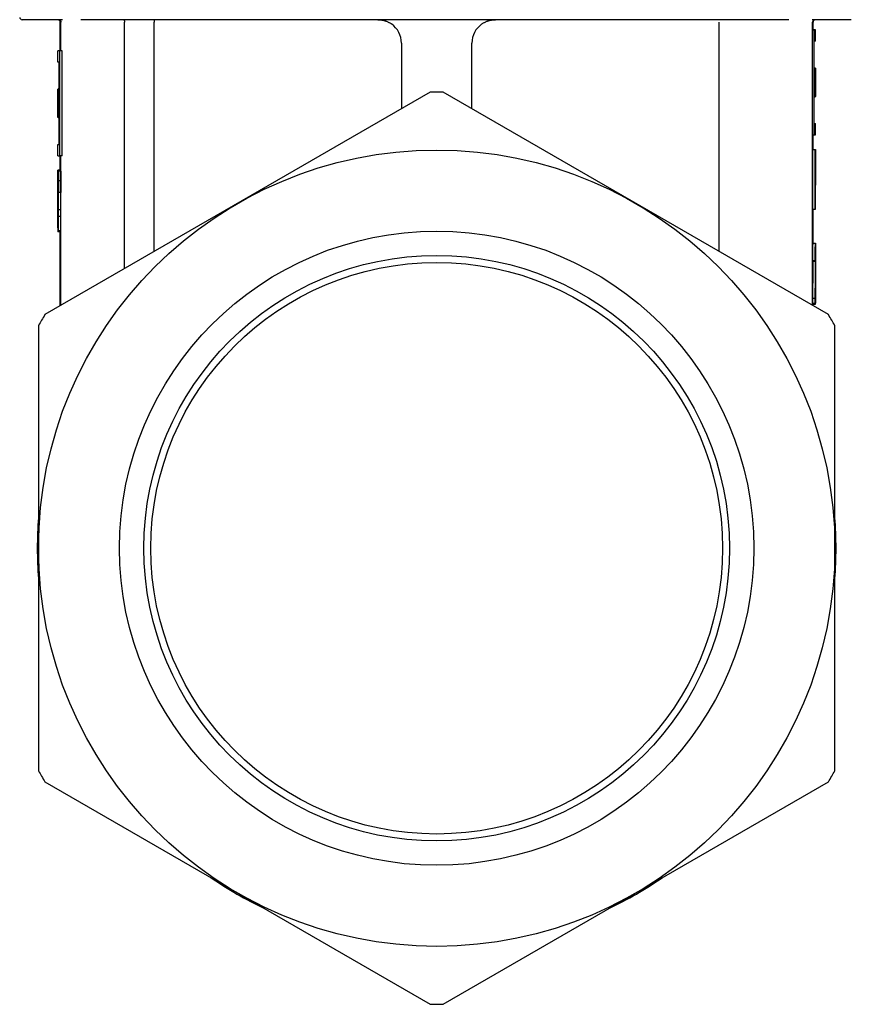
# Model space of a CAD drawing. Header units: millimetres. Extents: x 96 to 3992, y 24 to 359.
# Tile 4 of 9: x 436 to 471, y 168 to 210. Entities that reach past the tile are written whole.
import ezdxf

# ---------------------------------------------------------------- set-up
doc = ezdxf.new("R2010")
doc.units = ezdxf.units.MM
doc.layers.add('DETAIL', color=2, linetype='Continuous')

msp = doc.modelspace()

# ---------------------------------------------------------------- linework, layer by layer
at = {"layer": 'DETAIL'}
for p, q in [((437.686, 209.97), (435.966, 209.97)), ((437.593, 208.643), (437.593, 209.87)), ((437.616, 208.643), (437.616, 209.87)), ((437.617, 208.643), (437.617, 209.87)), ((468.605, 209.97), (438.468, 209.97)), ((440.328, 199.37), (440.328, 209.87)), ((441.592, 200.1), (441.592, 209.87)), ((465.64, 200.1), (465.64, 209.87)), ((471.266, 209.97), (469.598, 209.97)), ((469.616, 209.542), (469.616, 209.87)), ((469.639, 209.542), (469.639, 209.87)), ((469.61, 209.542), (469.669, 209.542)), ((469.61, 205.066), (469.61, 209.542)), ((469.739, 209.542), (469.669, 209.542)), ((469.669, 209.542), (469.669, 205.066)), ((469.739, 209.056), (469.739, 209.542)), ((452.116, 208.97), (452.116, 206.176)), ((455.116, 206.176), (455.116, 208.97)), ((469.739, 209.056), (469.69, 209.056)), ((437.571, 208.643), (437.493, 208.643)), ((437.493, 208.157), (437.493, 208.643)), ((437.571, 204.167), (437.571, 208.643)), ((437.671, 208.643), (437.571, 208.643)), ((437.671, 204.167), (437.671, 208.643)), ((469.679, 206.152), (469.679, 208.456)), ((437.549, 208.157), (437.493, 208.157)), ((469.679, 207.925), (469.731, 207.925)), ((437.549, 207.026), (437.549, 207.557)), ((437.56, 207.557), (437.56, 205.253)), ((469.73, 207.517), (469.732, 207.517)), ((469.732, 207.904), (469.736, 207.904)), ((469.736, 207.904), (469.737, 207.904)), ((469.736, 206.704), (469.736, 207.904)), ((469.736, 207.397), (469.736, 207.701)), ((469.737, 207.701), (469.736, 207.701)), ((469.736, 207.698), (469.737, 207.698)), ((469.737, 207.904), (469.739, 207.904)), ((469.739, 207.252), (469.739, 207.881)), ((469.73, 207.146), (469.732, 207.146)), ((469.736, 207.397), (469.737, 207.397)), ((469.736, 207.206), (469.736, 206.704)), ((469.736, 207.206), (469.736, 207.206)), ((469.739, 207.18), (469.739, 207.252)), ((469.739, 206.977), (469.739, 207.18)), ((453.344, 206.885), (436.938, 197.413)), ((437.493, 207.005), (437.494, 207.005)), ((437.493, 206.726), (437.494, 206.281)), ((437.493, 206.281), (437.493, 206.726)), ((437.495, 207.005), (437.494, 207.005)), ((437.495, 207.005), (437.496, 207.005)), ((437.495, 205.805), (437.495, 207.005)), ((437.498, 207.005), (437.496, 207.005)), ((437.498, 207.005), (437.498, 205.805)), ((437.498, 207.005), (437.498, 207.005)), ((437.498, 206.201), (437.498, 207.005)), ((437.502, 207.005), (437.498, 207.005)), ((437.56, 207.026), (437.499, 207.026)), ((437.502, 207.005), (437.507, 207.005)), ((437.502, 205.805), (437.502, 207.005)), ((437.503, 206.802), (437.503, 206.536)), ((437.507, 206.802), (437.503, 206.802)), ((437.507, 207.005), (437.507, 206.802)), ((437.56, 207.005), (437.507, 207.005)), ((437.56, 206.802), (437.507, 206.802)), ((470.294, 197.413), (453.888, 206.885)), ((469.679, 206.684), (469.731, 206.684)), ((469.732, 206.704), (469.736, 206.704)), ((469.736, 206.704), (469.736, 206.704)), ((469.736, 206.704), (469.737, 206.704)), ((469.737, 206.704), (469.737, 206.966)), ((469.738, 206.704), (469.737, 206.704)), ((469.738, 206.939), (469.738, 206.704)), ((469.739, 206.704), (469.738, 206.704)), ((469.738, 206.704), (469.738, 206.704)), ((469.739, 206.977), (469.739, 206.704)), ((437.493, 206.281), (437.494, 206.281)), ((437.496, 206.594), (437.496, 205.805)), ((437.503, 206.536), (437.506, 206.536)), ((437.503, 206.333), (437.503, 206.008)), ((437.506, 206.333), (437.503, 206.333)), ((437.506, 206.536), (437.506, 206.333)), ((437.56, 206.536), (437.506, 206.536)), ((437.56, 206.333), (437.506, 206.333)), ((437.493, 205.805), (437.493, 206.163)), ((437.493, 206.078), (437.493, 205.805)), ((437.494, 206.078), (437.493, 206.078)), ((437.494, 205.805), (437.494, 206.078)), ((437.503, 206.008), (437.507, 206.008)), ((437.507, 206.008), (437.507, 205.805)), ((437.56, 206.008), (437.507, 206.008)), ((437.493, 205.805), (437.493, 205.805)), ((437.494, 205.805), (437.493, 205.805)), ((437.494, 205.805), (437.494, 205.805)), ((437.495, 205.805), (437.494, 205.805)), ((437.496, 205.805), (437.495, 205.805)), ((437.497, 205.805), (437.496, 205.805)), ((437.498, 205.805), (437.497, 205.805)), ((437.502, 205.805), (437.498, 205.805)), ((437.56, 205.785), (437.499, 205.785)), ((437.507, 205.805), (437.502, 205.805)), ((437.56, 205.805), (437.507, 205.805)), ((437.549, 205.253), (437.549, 205.785)), ((469.69, 205.552), (469.739, 205.552)), ((469.739, 205.066), (469.739, 205.552)), ((469.61, 205.066), (469.669, 205.066)), ((469.616, 197.804), (469.616, 205.066)), ((469.639, 204.439), (469.639, 205.066)), ((469.669, 205.066), (469.739, 205.066)), ((437.493, 204.653), (437.549, 204.653)), ((437.493, 204.167), (437.493, 204.653)), ((437.493, 204.167), (437.571, 204.167)), ((437.671, 204.167), (437.571, 204.167)), ((437.593, 203.562), (437.593, 204.167)), ((437.616, 197.804), (437.616, 204.167)), ((437.617, 197.805), (437.617, 204.167)), ((469.63, 201.899), (469.63, 204.439)), ((469.63, 204.439), (469.73, 204.439)), ((469.73, 204.439), (469.736, 204.439)), ((469.73, 201.899), (469.73, 204.439)), ((469.733, 203.231), (469.733, 204.139)), ((469.736, 204.139), (469.733, 204.139)), ((469.736, 204.439), (469.739, 204.439)), ((469.739, 201.899), (469.739, 204.439)), ((437.494, 203.562), (437.494, 203.562)), ((437.594, 203.562), (437.494, 203.562)), ((437.499, 203.519), (437.5, 203.519)), ((437.5, 203.519), (437.5, 201.874)), ((437.505, 203.519), (437.5, 203.519)), ((437.505, 203.519), (437.509, 203.519)), ((437.505, 203.103), (437.505, 203.519)), ((437.509, 203.519), (437.509, 203.103)), ((437.511, 203.519), (437.509, 203.519)), ((437.511, 203.519), (437.515, 203.519)), ((437.511, 203.103), (437.511, 203.519)), ((437.515, 203.519), (437.515, 203.103)), ((437.615, 203.519), (437.515, 203.519)), ((437.594, 203.562), (437.594, 203.519)), ((437.615, 203.519), (437.615, 203.103)), ((437.498, 203.02), (437.498, 201.874)), ((437.506, 202.619), (437.505, 203.103)), ((437.509, 203.103), (437.508, 202.619)), ((437.511, 203.103), (437.509, 203.103)), ((437.512, 202.619), (437.511, 203.103)), ((437.515, 203.103), (437.514, 202.619)), ((437.615, 203.103), (437.515, 203.103)), ((437.615, 203.103), (437.614, 202.619)), ((469.733, 203.231), (469.736, 203.231)), ((469.733, 202.931), (469.733, 201.899)), ((469.736, 202.931), (469.733, 202.931)), ((437.508, 202.619), (437.506, 202.619)), ((437.512, 202.619), (437.508, 202.619)), ((437.514, 202.619), (437.512, 202.619)), ((437.614, 202.619), (437.514, 202.619)), ((437.6, 202.619), (437.6, 201.874)), ((437.493, 201.109), (437.493, 202.007)), ((437.494, 201.587), (437.494, 201.874)), ((437.495, 201.874), (437.498, 201.874)), ((437.5, 201.874), (437.503, 201.874)), ((437.503, 201.874), (437.503, 201.587)), ((437.603, 201.874), (437.503, 201.874)), ((437.603, 201.874), (437.603, 201.587)), ((469.63, 201.899), (469.73, 201.899)), ((469.639, 200.452), (469.639, 201.899)), ((469.733, 201.899), (469.73, 201.899)), ((469.733, 201.899), (469.739, 201.899)), ((437.498, 201.587), (437.494, 201.587)), ((437.498, 200.979), (437.498, 201.587)), ((437.5, 201.587), (437.5, 200.979)), ((437.503, 201.587), (437.5, 201.587)), ((437.603, 201.587), (437.503, 201.587)), ((437.6, 201.587), (437.6, 200.979)), ((437.593, 200.937), (437.493, 200.937)), ((437.5, 200.979), (437.498, 200.979)), ((437.6, 200.979), (437.5, 200.979)), ((437.593, 197.791), (437.593, 200.979)), ((469.637, 200.452), (469.737, 200.452)), ((469.737, 200.452), (469.737, 200.452)), ((469.633, 199.718), (469.733, 199.718)), ((469.635, 199.685), (469.735, 199.685)), ((469.633, 198.119), (469.733, 198.119)), ((469.633, 197.902), (469.733, 197.902)), ((469.639, 197.791), (469.639, 197.902)), ((469.639, 197.86), (469.737, 197.86)), ((469.738, 197.902), (469.733, 197.902)), ((469.735, 198.202), (469.738, 198.202)), ((469.738, 198.202), (469.738, 197.902)), ((469.738, 198.089), (469.738, 198.121)), ((436.666, 196.942), (436.666, 177.997)), ((470.566, 177.997), (470.566, 196.942)), ((436.938, 177.527), (453.344, 168.054)), ((453.888, 168.054), (470.294, 177.527))]:
    msp.add_line(p, q, dxfattribs=at)
at = {"layer": 'DETAIL', "flags": 128}
for points in [[(437.517, 209.97), (437.523, 209.969), (437.53, 209.969), (437.536, 209.968), (437.543, 209.966), (437.549, 209.964), (437.555, 209.962), (437.561, 209.959), (437.567, 209.956), (437.572, 209.953), (437.578, 209.949), (437.583, 209.945), (437.587, 209.94), (437.592, 209.936), (437.596, 209.931), (437.6, 209.925), (437.603, 209.92), (437.606, 209.914), (437.609, 209.908), (437.611, 209.902), (437.613, 209.896), (437.615, 209.889), (437.616, 209.883), (437.617, 209.876), (437.617, 209.87)], [(440.292, 209.97), (440.295, 209.969), (440.297, 209.969), (440.299, 209.968), (440.301, 209.966), (440.304, 209.964), (440.306, 209.962), (440.308, 209.959), (440.31, 209.956), (440.312, 209.953), (440.314, 209.949), (440.316, 209.945), (440.317, 209.94), (440.319, 209.936), (440.32, 209.931), (440.322, 209.925), (440.323, 209.92), (440.324, 209.914), (440.325, 209.908), (440.326, 209.902), (440.326, 209.896), (440.327, 209.889), (440.327, 209.883), (440.328, 209.876), (440.328, 209.87)], [(441.569, 209.97), (441.57, 209.969), (441.572, 209.969), (441.573, 209.968), (441.575, 209.966), (441.576, 209.964), (441.578, 209.962), (441.579, 209.959), (441.58, 209.956), (441.582, 209.953), (441.583, 209.949), (441.584, 209.945), (441.585, 209.94), (441.586, 209.936), (441.587, 209.931), (441.588, 209.925), (441.589, 209.92), (441.59, 209.914), (441.59, 209.908), (441.591, 209.902), (441.591, 209.896), (441.592, 209.889), (441.592, 209.883), (441.592, 209.876), (441.592, 209.87)], [(451.116, 209.97), (451.141, 209.969), (451.165, 209.968), (451.19, 209.967), (451.214, 209.965), (451.239, 209.962), (451.264, 209.959), (451.288, 209.955), (451.312, 209.95), (451.337, 209.945), (451.361, 209.939), (451.386, 209.933), (451.41, 209.925), (451.434, 209.918), (451.458, 209.909), (451.482, 209.9), (451.506, 209.89), (451.53, 209.88), (451.554, 209.869), (451.577, 209.857), (451.6, 209.844), (451.624, 209.831), (451.646, 209.817), (451.669, 209.803), (451.691, 209.788)], [(455.541, 209.788), (455.563, 209.803), (455.586, 209.817), (455.608, 209.831), (455.631, 209.844), (455.655, 209.857), (455.678, 209.869), (455.702, 209.88), (455.726, 209.89), (455.75, 209.9), (455.774, 209.909), (455.798, 209.918), (455.822, 209.925), (455.846, 209.933), (455.871, 209.939), (455.895, 209.945), (455.919, 209.95), (455.944, 209.955), (455.968, 209.959), (455.993, 209.962), (456.018, 209.965), (456.042, 209.967), (456.067, 209.968), (456.091, 209.969), (456.116, 209.97)], [(469.679, 208.456), (469.679, 208.496), (469.679, 208.535), (469.679, 208.573), (469.679, 208.612), (469.679, 208.649), (469.68, 208.686), (469.68, 208.722), (469.68, 208.756), (469.681, 208.79), (469.681, 208.822), (469.682, 208.852), (469.682, 208.881), (469.683, 208.907), (469.683, 208.932), (469.684, 208.955), (469.684, 208.976), (469.685, 208.995), (469.686, 209.011), (469.686, 209.025), (469.687, 209.036), (469.688, 209.045), (469.688, 209.051), (469.689, 209.055), (469.69, 209.056)], [(437.549, 207.557), (437.549, 207.597), (437.549, 207.636), (437.549, 207.674), (437.549, 207.713), (437.548, 207.75), (437.548, 207.787), (437.548, 207.823), (437.548, 207.857), (437.547, 207.891), (437.547, 207.923), (437.546, 207.953), (437.546, 207.982), (437.545, 208.008), (437.545, 208.033), (437.544, 208.056), (437.544, 208.077), (437.543, 208.096), (437.542, 208.112), (437.542, 208.126), (437.541, 208.137), (437.54, 208.146), (437.54, 208.152), (437.539, 208.156), (437.538, 208.157)], [(437.549, 208.157), (437.549, 208.156), (437.55, 208.152), (437.551, 208.146), (437.552, 208.137), (437.552, 208.126), (437.553, 208.112), (437.554, 208.096), (437.554, 208.077), (437.555, 208.056), (437.556, 208.033), (437.556, 208.008), (437.557, 207.982), (437.557, 207.953), (437.558, 207.923), (437.558, 207.891), (437.559, 207.857), (437.559, 207.823), (437.559, 207.787), (437.56, 207.75), (437.56, 207.713), (437.56, 207.674), (437.56, 207.636), (437.56, 207.597), (437.56, 207.557)], [(469.728, 207.293), (469.728, 207.342), (469.728, 207.39), (469.728, 207.435), (469.728, 207.478), (469.728, 207.52), (469.728, 207.56), (469.728, 207.598), (469.729, 207.634), (469.729, 207.668), (469.729, 207.7), (469.729, 207.73), (469.729, 207.759), (469.729, 207.785), (469.729, 207.81), (469.729, 207.831), (469.73, 207.851), (469.73, 207.868), (469.73, 207.883), (469.73, 207.896), (469.73, 207.906), (469.731, 207.914), (469.731, 207.92), (469.731, 207.923), (469.731, 207.925)], [(469.731, 207.925), (469.731, 207.924), (469.731, 207.924), (469.731, 207.922), (469.731, 207.921), (469.731, 207.919), (469.732, 207.916), (469.732, 207.913), (469.732, 207.91), (469.732, 207.906), (469.732, 207.902), (469.732, 207.897), (469.732, 207.892), (469.732, 207.886), (469.732, 207.88), (469.732, 207.874), (469.732, 207.867), (469.732, 207.859), (469.732, 207.851), (469.732, 207.843), (469.732, 207.834), (469.733, 207.825), (469.733, 207.815), (469.733, 207.805), (469.733, 207.795)], [(469.731, 207.718), (469.731, 207.717), (469.731, 207.715), (469.731, 207.712), (469.731, 207.707), (469.731, 207.701), (469.73, 207.694), (469.73, 207.685), (469.73, 207.675), (469.73, 207.664), (469.73, 207.651), (469.73, 207.637), (469.73, 207.622), (469.73, 207.605), (469.73, 207.587), (469.73, 207.567), (469.73, 207.545), (469.73, 207.522), (469.73, 207.497), (469.73, 207.47), (469.73, 207.442), (469.73, 207.412), (469.73, 207.38), (469.73, 207.347), (469.73, 207.312)], [(469.732, 207.517), (469.732, 207.532), (469.732, 207.547), (469.732, 207.561), (469.732, 207.574), (469.732, 207.587), (469.732, 207.6), (469.732, 207.612), (469.732, 207.623), (469.732, 207.634), (469.732, 207.645), (469.732, 207.655), (469.732, 207.664), (469.732, 207.672), (469.732, 207.68), (469.732, 207.687), (469.732, 207.694), (469.732, 207.699), (469.731, 207.704), (469.731, 207.708), (469.731, 207.712), (469.731, 207.714), (469.731, 207.716), (469.731, 207.717), (469.731, 207.718)], [(469.733, 207.574), (469.733, 207.572), (469.733, 207.569), (469.733, 207.567), (469.733, 207.565), (469.733, 207.562), (469.733, 207.56), (469.733, 207.557), (469.733, 207.555), (469.733, 207.553), (469.733, 207.55), (469.733, 207.548), (469.733, 207.545), (469.733, 207.543), (469.733, 207.541), (469.733, 207.538), (469.733, 207.536), (469.732, 207.533), (469.732, 207.531), (469.732, 207.529), (469.732, 207.526), (469.732, 207.524), (469.732, 207.521), (469.732, 207.519), (469.732, 207.517)], [(469.733, 207.795), (469.733, 207.788), (469.733, 207.781), (469.733, 207.774), (469.733, 207.767), (469.733, 207.76), (469.733, 207.752), (469.733, 207.744), (469.733, 207.736), (469.733, 207.728), (469.733, 207.719), (469.733, 207.71), (469.733, 207.701), (469.733, 207.692), (469.733, 207.682), (469.733, 207.673), (469.733, 207.663), (469.733, 207.652), (469.733, 207.642), (469.733, 207.631), (469.733, 207.62), (469.733, 207.609), (469.733, 207.598), (469.733, 207.586), (469.733, 207.574)], [(469.737, 207.904), (469.737, 207.904), (469.737, 207.902), (469.737, 207.9), (469.737, 207.896), (469.737, 207.892), (469.737, 207.886), (469.737, 207.88), (469.737, 207.872), (469.738, 207.863), (469.738, 207.853), (469.738, 207.841), (469.738, 207.827), (469.738, 207.812), (469.738, 207.795), (469.738, 207.777), (469.738, 207.757), (469.738, 207.736), (469.738, 207.714), (469.738, 207.692), (469.738, 207.669), (469.738, 207.645), (469.738, 207.62), (469.738, 207.594), (469.738, 207.568)], [(469.737, 207.701), (469.737, 207.701), (469.737, 207.701), (469.737, 207.701), (469.737, 207.701), (469.737, 207.701), (469.737, 207.701), (469.737, 207.701), (469.737, 207.701), (469.737, 207.701), (469.737, 207.701), (469.737, 207.701), (469.737, 207.7), (469.737, 207.7), (469.737, 207.7), (469.737, 207.7), (469.737, 207.7), (469.737, 207.699), (469.737, 207.699), (469.737, 207.699), (469.737, 207.699), (469.737, 207.699), (469.737, 207.698), (469.737, 207.698), (469.737, 207.698)], [(469.737, 207.698), (469.737, 207.696), (469.737, 207.694), (469.737, 207.691), (469.737, 207.688), (469.737, 207.685), (469.737, 207.681), (469.737, 207.677), (469.737, 207.672), (469.737, 207.667), (469.737, 207.662), (469.737, 207.656), (469.737, 207.65), (469.737, 207.644), (469.737, 207.637), (469.737, 207.63), (469.737, 207.623), (469.737, 207.615), (469.737, 207.607), (469.737, 207.599), (469.737, 207.59), (469.737, 207.581), (469.737, 207.572), (469.737, 207.562), (469.737, 207.552)], [(469.738, 207.568), (469.738, 207.546), (469.738, 207.524), (469.738, 207.503), (469.738, 207.483), (469.738, 207.464), (469.738, 207.445), (469.738, 207.427), (469.738, 207.409), (469.738, 207.392), (469.738, 207.376), (469.738, 207.36), (469.738, 207.345), (469.738, 207.331), (469.738, 207.317), (469.738, 207.305), (469.738, 207.294), (469.738, 207.283), (469.738, 207.273), (469.737, 207.264), (469.737, 207.256), (469.737, 207.249), (469.737, 207.243), (469.737, 207.238), (469.737, 207.234)], [(469.737, 207.552), (469.737, 207.539), (469.737, 207.526), (469.737, 207.514), (469.737, 207.503), (469.737, 207.492), (469.737, 207.481), (469.737, 207.471), (469.737, 207.462), (469.737, 207.453), (469.737, 207.445), (469.737, 207.438), (469.737, 207.431), (469.737, 207.425), (469.737, 207.42), (469.737, 207.415), (469.737, 207.411), (469.737, 207.408), (469.737, 207.405), (469.737, 207.402), (469.737, 207.4), (469.737, 207.399), (469.737, 207.398), (469.737, 207.397), (469.737, 207.397)], [(469.738, 206.704), (469.738, 206.754), (469.738, 206.804), (469.738, 206.854), (469.738, 206.904), (469.738, 206.954), (469.738, 207.004), (469.738, 207.054), (469.739, 207.104), (469.739, 207.154), (469.739, 207.204), (469.739, 207.254), (469.739, 207.304), (469.739, 207.354), (469.739, 207.404), (469.739, 207.454), (469.739, 207.504), (469.739, 207.554), (469.739, 207.604), (469.739, 207.654), (469.739, 207.704), (469.739, 207.754), (469.739, 207.804), (469.739, 207.854), (469.739, 207.904)], [(469.731, 206.684), (469.731, 206.685), (469.731, 206.689), (469.73, 206.694), (469.73, 206.702), (469.73, 206.713), (469.73, 206.725), (469.73, 206.74), (469.73, 206.757), (469.729, 206.776), (469.729, 206.798), (469.729, 206.821), (469.729, 206.848), (469.729, 206.876), (469.729, 206.905), (469.729, 206.937), (469.729, 206.97), (469.728, 207.004), (469.728, 207.041), (469.728, 207.079), (469.728, 207.118), (469.728, 207.16), (469.728, 207.203), (469.728, 207.247), (469.728, 207.293)], [(469.73, 207.312), (469.73, 207.275), (469.73, 207.239), (469.73, 207.206), (469.73, 207.174), (469.73, 207.145), (469.73, 207.117), (469.73, 207.091), (469.73, 207.066), (469.73, 207.044), (469.73, 207.023), (469.73, 207.004), (469.73, 206.987), (469.73, 206.972), (469.73, 206.958), (469.73, 206.945), (469.73, 206.934), (469.73, 206.924), (469.73, 206.915), (469.731, 206.908), (469.731, 206.902), (469.731, 206.897), (469.731, 206.894), (469.731, 206.892), (469.731, 206.891)], [(469.731, 206.891), (469.731, 206.891), (469.731, 206.893), (469.731, 206.895), (469.731, 206.898), (469.731, 206.902), (469.731, 206.906), (469.731, 206.912), (469.732, 206.918), (469.732, 206.926), (469.732, 206.934), (469.732, 206.943), (469.732, 206.953), (469.732, 206.963), (469.732, 206.975), (469.732, 206.988), (469.732, 207.002), (469.732, 207.016), (469.732, 207.032), (469.732, 207.049), (469.732, 207.066), (469.732, 207.085), (469.732, 207.104), (469.732, 207.125), (469.732, 207.146)], [(469.733, 207.072), (469.733, 207.04), (469.733, 207.009), (469.733, 206.98), (469.733, 206.952), (469.733, 206.926), (469.733, 206.901), (469.733, 206.877), (469.733, 206.855), (469.733, 206.834), (469.733, 206.815), (469.733, 206.796), (469.732, 206.78), (469.732, 206.765), (469.732, 206.751), (469.732, 206.738), (469.732, 206.727), (469.732, 206.717), (469.732, 206.708), (469.732, 206.701), (469.732, 206.695), (469.731, 206.69), (469.731, 206.687), (469.731, 206.685), (469.731, 206.684)], [(469.732, 207.146), (469.732, 207.143), (469.732, 207.14), (469.732, 207.137), (469.732, 207.134), (469.732, 207.131), (469.732, 207.128), (469.733, 207.125), (469.733, 207.121), (469.733, 207.118), (469.733, 207.115), (469.733, 207.112), (469.733, 207.109), (469.733, 207.106), (469.733, 207.103), (469.733, 207.1), (469.733, 207.097), (469.733, 207.094), (469.733, 207.091), (469.733, 207.088), (469.733, 207.084), (469.733, 207.081), (469.733, 207.078), (469.733, 207.075), (469.733, 207.072)], [(469.737, 206.966), (469.737, 206.999), (469.737, 207.029), (469.737, 207.056), (469.737, 207.08), (469.737, 207.1), (469.737, 207.117), (469.737, 207.131), (469.737, 207.142), (469.737, 207.151), (469.737, 207.159), (469.737, 207.166), (469.737, 207.173), (469.737, 207.178), (469.737, 207.184), (469.737, 207.188), (469.737, 207.192), (469.737, 207.195), (469.737, 207.198), (469.737, 207.2), (469.737, 207.202), (469.737, 207.204), (469.736, 207.205), (469.736, 207.205), (469.736, 207.206)], [(469.737, 207.234), (469.737, 207.226), (469.737, 207.218), (469.737, 207.211), (469.737, 207.202), (469.737, 207.194), (469.737, 207.186), (469.737, 207.177), (469.737, 207.169), (469.737, 207.16), (469.737, 207.151), (469.737, 207.142), (469.737, 207.133), (469.738, 207.124), (469.738, 207.113), (469.738, 207.101), (469.738, 207.087), (469.738, 207.073), (469.738, 207.057), (469.738, 207.04), (469.738, 207.022), (469.738, 207.003), (469.738, 206.983), (469.738, 206.961), (469.738, 206.939)], [(437.493, 206.163), (437.493, 206.198), (437.493, 206.233), (437.493, 206.268), (437.493, 206.303), (437.493, 206.338), (437.493, 206.373), (437.493, 206.408), (437.493, 206.444), (437.493, 206.479), (437.493, 206.514), (437.493, 206.549), (437.493, 206.584), (437.493, 206.619), (437.493, 206.654), (437.493, 206.689), (437.493, 206.724), (437.493, 206.76), (437.493, 206.795), (437.493, 206.83), (437.493, 206.865), (437.493, 206.9), (437.493, 206.935), (437.493, 206.97), (437.493, 207.005)], [(437.494, 207.005), (437.494, 206.955), (437.494, 206.905), (437.494, 206.855), (437.494, 206.805), (437.494, 206.755), (437.494, 206.705), (437.494, 206.655), (437.494, 206.605), (437.494, 206.555), (437.494, 206.505), (437.494, 206.455), (437.494, 206.405), (437.494, 206.355), (437.494, 206.305), (437.494, 206.255), (437.494, 206.205), (437.494, 206.155), (437.494, 206.105), (437.494, 206.055), (437.494, 206.005), (437.494, 205.955), (437.494, 205.905), (437.494, 205.855), (437.494, 205.805)], [(437.496, 207.005), (437.496, 206.972), (437.496, 206.938), (437.496, 206.905), (437.496, 206.871), (437.496, 206.838), (437.496, 206.804), (437.496, 206.771), (437.496, 206.737), (437.497, 206.704), (437.497, 206.67), (437.497, 206.636), (437.497, 206.603), (437.497, 206.569), (437.497, 206.536), (437.497, 206.502), (437.497, 206.469), (437.497, 206.435), (437.497, 206.402), (437.497, 206.368), (437.497, 206.335), (437.497, 206.301), (437.497, 206.268), (437.497, 206.234), (437.498, 206.201)], [(437.499, 207.026), (437.499, 207.025), (437.499, 207.025), (437.499, 207.025), (437.499, 207.025), (437.499, 207.025), (437.499, 207.024), (437.499, 207.024), (437.499, 207.023), (437.499, 207.023), (437.499, 207.022), (437.499, 207.021), (437.499, 207.02), (437.499, 207.02), (437.499, 207.019), (437.499, 207.018), (437.499, 207.017), (437.499, 207.015), (437.499, 207.014), (437.499, 207.013), (437.499, 207.012), (437.499, 207.01), (437.499, 207.009), (437.499, 207.007), (437.499, 207.005)], [(437.497, 205.805), (437.497, 205.838), (437.497, 205.871), (437.497, 205.904), (437.497, 205.937), (437.497, 205.97), (437.497, 206.002), (437.497, 206.035), (437.497, 206.068), (437.497, 206.101), (437.497, 206.134), (437.497, 206.167), (437.497, 206.2), (437.497, 206.232), (437.497, 206.265), (437.496, 206.298), (437.496, 206.331), (437.496, 206.364), (437.496, 206.397), (437.496, 206.43), (437.496, 206.462), (437.496, 206.495), (437.496, 206.528), (437.496, 206.561), (437.496, 206.594)], [(469.69, 205.552), (469.689, 205.554), (469.688, 205.558), (469.688, 205.564), (469.687, 205.573), (469.686, 205.584), (469.686, 205.598), (469.685, 205.614), (469.684, 205.633), (469.684, 205.654), (469.683, 205.676), (469.683, 205.701), (469.682, 205.728), (469.682, 205.757), (469.681, 205.787), (469.681, 205.819), (469.68, 205.852), (469.68, 205.887), (469.68, 205.923), (469.679, 205.96), (469.679, 205.997), (469.679, 206.035), (469.679, 206.074), (469.679, 206.113), (469.679, 206.152)], [(437.499, 205.805), (437.499, 205.804), (437.499, 205.802), (437.499, 205.801), (437.499, 205.799), (437.499, 205.798), (437.499, 205.797), (437.499, 205.795), (437.499, 205.794), (437.499, 205.793), (437.499, 205.792), (437.499, 205.791), (437.499, 205.79), (437.499, 205.789), (437.499, 205.789), (437.499, 205.788), (437.499, 205.787), (437.499, 205.787), (437.499, 205.787), (437.499, 205.786), (437.499, 205.786), (437.499, 205.786), (437.499, 205.785), (437.499, 205.785), (437.499, 205.785)], [(437.538, 204.653), (437.539, 204.655), (437.54, 204.659), (437.54, 204.665), (437.541, 204.674), (437.542, 204.685), (437.542, 204.699), (437.543, 204.715), (437.544, 204.734), (437.544, 204.755), (437.545, 204.777), (437.545, 204.802), (437.546, 204.829), (437.546, 204.858), (437.547, 204.888), (437.547, 204.92), (437.548, 204.953), (437.548, 204.988), (437.548, 205.024), (437.548, 205.061), (437.549, 205.098), (437.549, 205.136), (437.549, 205.175), (437.549, 205.214), (437.549, 205.253)], [(437.56, 205.253), (437.56, 205.214), (437.56, 205.175), (437.56, 205.136), (437.56, 205.098), (437.56, 205.061), (437.559, 205.024), (437.559, 204.988), (437.559, 204.953), (437.558, 204.92), (437.558, 204.888), (437.557, 204.858), (437.557, 204.829), (437.556, 204.802), (437.556, 204.777), (437.555, 204.755), (437.554, 204.734), (437.554, 204.715), (437.553, 204.699), (437.552, 204.685), (437.552, 204.674), (437.551, 204.665), (437.55, 204.659), (437.549, 204.655), (437.549, 204.653)], [(469.736, 204.439), (469.736, 204.439), (469.736, 204.439), (469.736, 204.439), (469.736, 204.439), (469.736, 204.438), (469.736, 204.438), (469.736, 204.437), (469.736, 204.437), (469.736, 204.436), (469.737, 204.435), (469.737, 204.434), (469.737, 204.433), (469.737, 204.432), (469.737, 204.431), (469.737, 204.429), (469.737, 204.428), (469.737, 204.427), (469.737, 204.425), (469.737, 204.424), (469.737, 204.422), (469.737, 204.42), (469.737, 204.418), (469.737, 204.416), (469.737, 204.414)], [(469.736, 204.139), (469.736, 204.139), (469.736, 204.139), (469.736, 204.139), (469.736, 204.139), (469.736, 204.138), (469.736, 204.138), (469.736, 204.137), (469.736, 204.137), (469.736, 204.136), (469.737, 204.135), (469.737, 204.134), (469.737, 204.133), (469.737, 204.132), (469.737, 204.131), (469.737, 204.13), (469.737, 204.129), (469.737, 204.128), (469.737, 204.126), (469.737, 204.125), (469.737, 204.123), (469.737, 204.121), (469.737, 204.12), (469.737, 204.118), (469.737, 204.116)], [(469.737, 204.414), (469.737, 204.406), (469.737, 204.395), (469.738, 204.383), (469.738, 204.369), (469.738, 204.354), (469.738, 204.336), (469.738, 204.317), (469.738, 204.296), (469.738, 204.273), (469.738, 204.248), (469.738, 204.221), (469.738, 204.191), (469.738, 204.16), (469.738, 204.126), (469.738, 204.09), (469.738, 204.051), (469.738, 204.011), (469.738, 203.97), (469.738, 203.928), (469.738, 203.885), (469.738, 203.841), (469.738, 203.797), (469.738, 203.751), (469.738, 203.704)], [(469.737, 204.116), (469.737, 204.11), (469.737, 204.102), (469.737, 204.094), (469.737, 204.084), (469.737, 204.073), (469.737, 204.061), (469.737, 204.048), (469.737, 204.034), (469.738, 204.019), (469.738, 204.003), (469.738, 203.985), (469.738, 203.967), (469.738, 203.948), (469.738, 203.928), (469.738, 203.907), (469.738, 203.886), (469.738, 203.864), (469.738, 203.842), (469.738, 203.819), (469.738, 203.795), (469.738, 203.771), (469.738, 203.746), (469.738, 203.72), (469.738, 203.694)], [(437.494, 203.562), (437.494, 203.453), (437.494, 203.343), (437.494, 203.234), (437.494, 203.124), (437.494, 203.015), (437.494, 202.906), (437.494, 202.796), (437.494, 202.687), (437.494, 202.578), (437.493, 202.468), (437.493, 202.359), (437.493, 202.249), (437.493, 202.14), (437.493, 202.031), (437.493, 201.921), (437.493, 201.812), (437.493, 201.703), (437.493, 201.593), (437.493, 201.484), (437.493, 201.374), (437.493, 201.265), (437.493, 201.156), (437.493, 201.046), (437.493, 200.937)], [(437.493, 202.007), (437.493, 202.071), (437.493, 202.136), (437.493, 202.201), (437.493, 202.266), (437.493, 202.331), (437.493, 202.396), (437.493, 202.46), (437.493, 202.525), (437.493, 202.59), (437.493, 202.655), (437.493, 202.72), (437.493, 202.784), (437.493, 202.849), (437.493, 202.914), (437.493, 202.979), (437.493, 203.044), (437.493, 203.108), (437.493, 203.173), (437.493, 203.238), (437.493, 203.303), (437.493, 203.368), (437.494, 203.432), (437.494, 203.497), (437.494, 203.562)], [(437.494, 201.874), (437.494, 201.942), (437.494, 202.011), (437.494, 202.08), (437.495, 202.148), (437.495, 202.217), (437.495, 202.285), (437.495, 202.354), (437.495, 202.422), (437.495, 202.491), (437.496, 202.559), (437.496, 202.628), (437.496, 202.697), (437.496, 202.765), (437.496, 202.834), (437.497, 202.902), (437.497, 202.971), (437.497, 203.039), (437.497, 203.108), (437.497, 203.177), (437.498, 203.245), (437.498, 203.314), (437.498, 203.382), (437.498, 203.451), (437.499, 203.519)], [(469.738, 203.704), (469.738, 203.65), (469.738, 203.599), (469.738, 203.548), (469.738, 203.499), (469.738, 203.451), (469.738, 203.405), (469.738, 203.36), (469.738, 203.316), (469.738, 203.274), (469.738, 203.233), (469.738, 203.194), (469.738, 203.156), (469.738, 203.12), (469.738, 203.087), (469.738, 203.058), (469.738, 203.031), (469.738, 203.008), (469.737, 202.987), (469.737, 202.97), (469.737, 202.956), (469.737, 202.945), (469.737, 202.937), (469.736, 202.933), (469.736, 202.931)], [(469.738, 203.694), (469.738, 203.658), (469.738, 203.623), (469.738, 203.59), (469.738, 203.558), (469.738, 203.527), (469.738, 203.498), (469.738, 203.47), (469.738, 203.444), (469.738, 203.419), (469.738, 203.395), (469.738, 203.373), (469.737, 203.352), (469.737, 203.333), (469.737, 203.315), (469.737, 203.299), (469.737, 203.285), (469.737, 203.272), (469.737, 203.262), (469.737, 203.252), (469.737, 203.245), (469.737, 203.239), (469.736, 203.235), (469.736, 203.232), (469.736, 203.231)], [(437.495, 201.874), (437.495, 201.922), (437.495, 201.969), (437.495, 202.017), (437.495, 202.065), (437.495, 202.113), (437.496, 202.16), (437.496, 202.208), (437.496, 202.256), (437.496, 202.304), (437.496, 202.351), (437.496, 202.399), (437.496, 202.447), (437.497, 202.495), (437.497, 202.542), (437.497, 202.59), (437.497, 202.638), (437.497, 202.686), (437.497, 202.733), (437.498, 202.781), (437.498, 202.829), (437.498, 202.877), (437.498, 202.924), (437.498, 202.972), (437.498, 203.02)], [(469.633, 199.718), (469.633, 199.777), (469.633, 199.833), (469.633, 199.886), (469.633, 199.938), (469.633, 199.987), (469.633, 200.034), (469.633, 200.078), (469.634, 200.12), (469.634, 200.159), (469.634, 200.197), (469.634, 200.232), (469.634, 200.264), (469.634, 200.294), (469.635, 200.321), (469.635, 200.346), (469.635, 200.368), (469.635, 200.388), (469.635, 200.405), (469.636, 200.419), (469.636, 200.431), (469.636, 200.44), (469.636, 200.447), (469.637, 200.451), (469.637, 200.452)], [(469.733, 199.718), (469.733, 199.777), (469.733, 199.833), (469.733, 199.886), (469.733, 199.938), (469.733, 199.987), (469.733, 200.034), (469.733, 200.078), (469.734, 200.12), (469.734, 200.159), (469.734, 200.197), (469.734, 200.232), (469.734, 200.264), (469.734, 200.294), (469.735, 200.321), (469.735, 200.346), (469.735, 200.368), (469.735, 200.388), (469.735, 200.405), (469.736, 200.419), (469.736, 200.431), (469.736, 200.44), (469.736, 200.447), (469.737, 200.451), (469.737, 200.452)], [(469.737, 200.452), (469.737, 200.45), (469.737, 200.446), (469.737, 200.439), (469.737, 200.429), (469.738, 200.417), (469.738, 200.401), (469.738, 200.383), (469.738, 200.362), (469.738, 200.338), (469.738, 200.311), (469.738, 200.282), (469.738, 200.249), (469.738, 200.215), (469.738, 200.179), (469.738, 200.142), (469.738, 200.104), (469.738, 200.064), (469.738, 200.023), (469.738, 199.98), (469.738, 199.936), (469.738, 199.891), (469.738, 199.844), (469.738, 199.796), (469.738, 199.747)], [(469.739, 199.155), (469.739, 199.265), (469.739, 199.369), (469.739, 199.468), (469.739, 199.562), (469.739, 199.65), (469.739, 199.732), (469.739, 199.809), (469.739, 199.881), (469.739, 199.947), (469.739, 200.01), (469.739, 200.069), (469.738, 200.124), (469.738, 200.175), (469.738, 200.222), (469.738, 200.265), (469.738, 200.304), (469.738, 200.338), (469.738, 200.368), (469.738, 200.394), (469.738, 200.415), (469.738, 200.431), (469.738, 200.443), (469.738, 200.449), (469.737, 200.452)], [(469.737, 200.194), (469.737, 200.193), (469.736, 200.191), (469.736, 200.186), (469.736, 200.179), (469.736, 200.171), (469.736, 200.16), (469.736, 200.148), (469.736, 200.134), (469.736, 200.118), (469.736, 200.1), (469.735, 200.08), (469.735, 200.059), (469.735, 200.036), (469.735, 200.011), (469.735, 199.985), (469.735, 199.957), (469.735, 199.928), (469.735, 199.898), (469.735, 199.866), (469.735, 199.833), (469.735, 199.798), (469.735, 199.762), (469.735, 199.724), (469.735, 199.685)], [(469.738, 199.755), (469.738, 199.785), (469.738, 199.815), (469.738, 199.844), (469.738, 199.872), (469.738, 199.899), (469.738, 199.926), (469.738, 199.952), (469.738, 199.976), (469.738, 200), (469.738, 200.024), (469.738, 200.046), (469.738, 200.068), (469.738, 200.088), (469.738, 200.106), (469.738, 200.123), (469.737, 200.138), (469.737, 200.151), (469.737, 200.163), (469.737, 200.172), (469.737, 200.18), (469.737, 200.186), (469.737, 200.191), (469.737, 200.193), (469.737, 200.194)], [(469.636, 198.841), (469.636, 198.892), (469.636, 198.94), (469.637, 198.988), (469.637, 199.033), (469.637, 199.077), (469.637, 199.12), (469.637, 199.16), (469.637, 199.199), (469.637, 199.237), (469.637, 199.273), (469.638, 199.307), (469.638, 199.34), (469.638, 199.371), (469.638, 199.4), (469.638, 199.43), (469.638, 199.459), (469.638, 199.488), (469.638, 199.517), (469.638, 199.546), (469.638, 199.574), (469.638, 199.602), (469.638, 199.63), (469.638, 199.658), (469.638, 199.685)], [(469.735, 199.685), (469.735, 199.687), (469.735, 199.688), (469.734, 199.689), (469.734, 199.691), (469.734, 199.692), (469.734, 199.693), (469.734, 199.695), (469.734, 199.696), (469.734, 199.698), (469.734, 199.699), (469.734, 199.7), (469.734, 199.702), (469.734, 199.703), (469.734, 199.704), (469.734, 199.706), (469.734, 199.707), (469.733, 199.708), (469.733, 199.71), (469.733, 199.711), (469.733, 199.713), (469.733, 199.714), (469.733, 199.715), (469.733, 199.717), (469.733, 199.718)], [(469.736, 198.841), (469.736, 198.897), (469.736, 198.951), (469.737, 199.002), (469.737, 199.052), (469.737, 199.1), (469.737, 199.146), (469.737, 199.19), (469.737, 199.232), (469.737, 199.272), (469.738, 199.309), (469.738, 199.345), (469.738, 199.379), (469.738, 199.412), (469.738, 199.445), (469.738, 199.477), (469.738, 199.509), (469.738, 199.54), (469.738, 199.572), (469.738, 199.603), (469.738, 199.634), (469.738, 199.665), (469.738, 199.695), (469.738, 199.725), (469.738, 199.755)], [(469.738, 199.747), (469.738, 199.709), (469.738, 199.671), (469.738, 199.633), (469.738, 199.596), (469.738, 199.558), (469.738, 199.521), (469.738, 199.484), (469.738, 199.447), (469.738, 199.41), (469.738, 199.372), (469.738, 199.335), (469.738, 199.296), (469.738, 199.257), (469.738, 199.218), (469.738, 199.178), (469.738, 199.137), (469.738, 199.095), (469.738, 199.048), (469.738, 198.998), (469.738, 198.944), (469.738, 198.886), (469.737, 198.825), (469.737, 198.759), (469.737, 198.69)], [(469.738, 198.121), (469.738, 198.148), (469.738, 198.177), (469.738, 198.207), (469.739, 198.238), (469.739, 198.271), (469.739, 198.305), (469.739, 198.341), (469.739, 198.378), (469.739, 198.416), (469.739, 198.456), (469.739, 198.497), (469.739, 198.539), (469.739, 198.583), (469.739, 198.628), (469.739, 198.674), (469.739, 198.722), (469.739, 198.772), (469.739, 198.822), (469.739, 198.874), (469.739, 198.928), (469.739, 198.982), (469.739, 199.038), (469.739, 199.096), (469.739, 199.155)], [(469.633, 198.119), (469.633, 198.148), (469.633, 198.176), (469.633, 198.205), (469.633, 198.233), (469.633, 198.261), (469.633, 198.29), (469.633, 198.318), (469.633, 198.346), (469.634, 198.374), (469.634, 198.401), (469.634, 198.429), (469.634, 198.457), (469.634, 198.485), (469.634, 198.513), (469.634, 198.543), (469.635, 198.573), (469.635, 198.604), (469.635, 198.636), (469.635, 198.668), (469.635, 198.701), (469.635, 198.735), (469.636, 198.77), (469.636, 198.805), (469.636, 198.841)], [(469.733, 198.119), (469.733, 198.148), (469.733, 198.176), (469.733, 198.205), (469.733, 198.233), (469.733, 198.261), (469.733, 198.29), (469.733, 198.318), (469.733, 198.346), (469.734, 198.374), (469.734, 198.401), (469.734, 198.429), (469.734, 198.457), (469.734, 198.485), (469.734, 198.513), (469.734, 198.543), (469.735, 198.573), (469.735, 198.604), (469.735, 198.636), (469.735, 198.668), (469.735, 198.701), (469.735, 198.735), (469.736, 198.77), (469.736, 198.805), (469.736, 198.841)], [(469.737, 198.69), (469.737, 198.652), (469.737, 198.616), (469.736, 198.582), (469.736, 198.551), (469.736, 198.521), (469.736, 198.493), (469.736, 198.468), (469.736, 198.444), (469.736, 198.423), (469.736, 198.404), (469.736, 198.387), (469.736, 198.372), (469.735, 198.358), (469.735, 198.344), (469.735, 198.329), (469.735, 198.315), (469.735, 198.301), (469.735, 198.287), (469.735, 198.273), (469.735, 198.259), (469.735, 198.245), (469.735, 198.231), (469.735, 198.216), (469.735, 198.202)], [(469.633, 197.902), (469.633, 197.911), (469.633, 197.921), (469.633, 197.93), (469.633, 197.939), (469.633, 197.949), (469.633, 197.958), (469.633, 197.967), (469.633, 197.976), (469.633, 197.985), (469.633, 197.994), (469.633, 198.003), (469.633, 198.012), (469.633, 198.021), (469.633, 198.03), (469.633, 198.039), (469.633, 198.048), (469.633, 198.057), (469.633, 198.066), (469.633, 198.075), (469.633, 198.084), (469.633, 198.093), (469.633, 198.101), (469.633, 198.11), (469.633, 198.119)], [(469.733, 197.902), (469.733, 197.911), (469.733, 197.921), (469.733, 197.93), (469.733, 197.939), (469.733, 197.949), (469.733, 197.958), (469.733, 197.967), (469.733, 197.976), (469.733, 197.985), (469.733, 197.994), (469.733, 198.003), (469.733, 198.012), (469.733, 198.021), (469.733, 198.03), (469.733, 198.039), (469.733, 198.048), (469.733, 198.057), (469.733, 198.066), (469.733, 198.075), (469.733, 198.084), (469.733, 198.093), (469.733, 198.101), (469.733, 198.11), (469.733, 198.119)], [(469.737, 197.86), (469.738, 197.86), (469.738, 197.86), (469.738, 197.86), (469.738, 197.861), (469.738, 197.861), (469.738, 197.862), (469.738, 197.863), (469.738, 197.864), (469.738, 197.866), (469.738, 197.867), (469.738, 197.868), (469.738, 197.87), (469.738, 197.872), (469.738, 197.874), (469.738, 197.876), (469.738, 197.878), (469.738, 197.881), (469.738, 197.883), (469.738, 197.886), (469.738, 197.889), (469.738, 197.892), (469.738, 197.895), (469.738, 197.899), (469.738, 197.902)]]:
    msp.add_lwpolyline(points, dxfattribs=at)
at = {"layer": 'DETAIL'}
for radius in [16.95, 13.5, 12.465, 12.168]:
    msp.add_circle((453.616, 187.47), radius, dxfattribs=at)
for centre, radius, start, end in [((435.966, 210.07), 0.1, 180, 270), ((437.493, 209.87), 0.1, 0, 90), ((451.116, 208.97), 1, 0, 54.9032), ((456.116, 208.97), 1, 125.0968, 180), ((469.716, 209.87), 0.1, 90, 180), ((469.739, 209.87), 0.1, 90, 180), ((453.616, 187.47), 19.417, 89.1986, 90.8014), ((453.616, 187.47), 19.417, 149.1986, 150.8014), ((453.616, 187.47), 19.417, 29.1986, 30.8014), ((453.616, 187.47), 17, 175.6153, 184.3847), ((453.616, 187.47), 17, 355.6153, 4.3847), ((453.616, 187.47), 19.417, 209.1986, 210.8014), ((453.616, 187.47), 19.417, 329.1986, 330.8014), ((453.616, 187.47), 17, 235.6153, 244.3847), ((453.616, 187.47), 17, 295.6153, 304.3847), ((453.616, 187.47), 19.417, 269.1986, 270.8014)]:
    msp.add_arc(centre, radius, start, end, dxfattribs=at)
msp.add_ellipse((143.245, 199.714), major_axis=(-326.393, 0.196), ratio=0.102408, start_param=3.146574, end_param=3.147559, dxfattribs=at)

doc.saveas('drawing.dxf')
